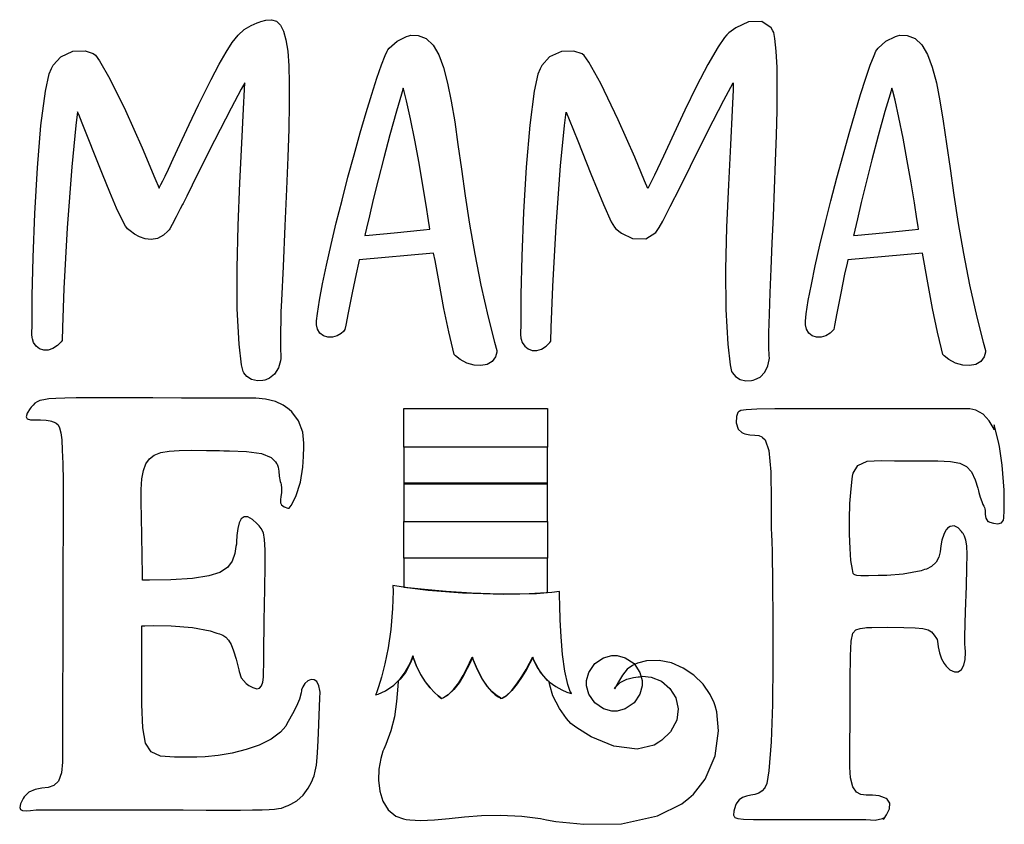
# Model space of a CAD drawing. Extents: x 1.26 to 6.39, y 0.64 to 4.84.
import ezdxf

# ---------------------------------------------------------------- set-up
doc = ezdxf.new("R2010")
doc.units = 0
doc.layers.get('0').update_dxf_attribs({"linetype": 'CONTINUOUS'})

msp = doc.modelspace()

# ---------------------------------------------------------------- linework, layer by layer
at = {"color": 240}
for points in [[(2.62082, 3.31282), (2.61985, 3.28353), (2.61817, 3.19542), (2.61843, 3.12082), (2.6199, 3.0816), (2.62082, 3.07015), (2.62082, 3.07015), (2.61931, 3.05757), (2.60835, 3.0204), (2.58757, 2.98736), (2.56233, 2.96761), (2.54312, 2.95931), (2.53646, 2.95763), (2.52718, 2.95562), (2.49849, 2.95383), (2.46804, 2.96039), (2.44368, 2.97657), (2.42806, 2.99474), (2.42393, 3.00142), (2.41581, 3.03674), (2.403, 3.14535), (2.39328, 3.32949), (2.39231, 3.54015), (2.39762, 3.7634), (2.40674, 3.98551), (2.41715, 4.19265), (2.42654, 4.37093), (2.43132, 4.47271), (2.43229, 4.50662), (2.41379, 4.47412), (2.36133, 4.37478), (2.27485, 4.20583), (2.18664, 4.03028), (2.12956, 3.91639), (2.1104, 3.87847), (2.10753, 3.87278), (2.09619, 3.85032), (2.07508, 3.80897), (2.05339, 3.76807), (2.04112, 3.74621), (2.03749, 3.741), (2.03119, 3.73292), (2.00808, 3.71197), (1.97689, 3.69601), (1.9451, 3.69097), (1.91379, 3.6945), (1.88411, 3.70449), (1.85732, 3.71858), (1.83442, 3.73465), (1.82086, 3.74615), (1.81668, 3.75032), (1.80994, 3.75917), (1.79438, 3.78901), (1.76432, 3.85374), (1.729, 3.93674), (1.69086, 4.03033), (1.65246, 4.12674), (1.61626, 4.21826), (1.58475, 4.2971), (1.56674, 4.3411), (1.56044, 4.35558), (1.55132, 4.28429), (1.53028, 4.0695), (1.50624, 3.75028), (1.48921, 3.43554), (1.4815, 3.23107), (1.48019, 3.16288), (1.47499, 3.15603), (1.4566, 3.13753), (1.43192, 3.12125), (1.40722, 3.11333), (1.38368, 3.11328), (1.36247, 3.12039), (1.34467, 3.13406), (1.33143, 3.15365), (1.32492, 3.17215), (1.32395, 3.1785), (1.32265, 3.19493), (1.32297, 3.24908), (1.32444, 3.39611), (1.3291, 3.59636), (1.33762, 3.82656), (1.35064, 4.06342), (1.36887, 4.28375), (1.39307, 4.46419), (1.41183, 4.55419), (1.42393, 4.5816), (1.4324, 4.59896), (1.47336, 4.64333), (1.53592, 4.67236), (1.59999, 4.67344), (1.64253, 4.65961), (1.65419, 4.65136), (1.67507, 4.62213), (1.72889, 4.52778), (1.81082, 4.36236), (1.89719, 4.16803), (1.96365, 4.01036), (1.9854, 3.95763), (1.98796, 3.96246), (1.9955, 3.97689), (2.00515, 3.99604), (2.01704, 4.02089), (2.03396, 4.05701), (2.05875, 4.11008), (2.09424, 4.18571), (2.14312, 4.28965), (2.192, 4.39301), (2.20833, 4.4274), (2.22076, 4.45167), (2.25797, 4.52447), (2.29926, 4.60368), (2.33464, 4.66721), (2.36654, 4.71718), (2.39735, 4.75564), (2.42964, 4.78472), (2.46582, 4.80658), (2.4975, 4.81982), (2.50836, 4.82324), (2.51671, 4.82671), (2.54292, 4.83425), (2.57254, 4.83615), (2.59754, 4.82781), (2.61817, 4.80817), (2.63471, 4.77626), (2.64735, 4.73101), (2.65647, 4.67133), (2.66222, 4.59619), (2.66493, 4.50456), (2.66488, 4.3954), (2.66228, 4.26758), (2.65744, 4.12017), (2.65061, 3.95199), (2.64204, 3.7621), (2.632, 3.54943), (2.62358, 3.37201), (2.62082, 3.31282)], [(5.1875, 4.77849), (5.17854, 4.79378), (5.1295, 4.82667), (5.05974, 4.8246), (4.99365, 4.79406), (4.95708, 4.76736), (4.94689, 4.75662), (4.93386, 4.74251), (4.90115, 4.69422), (4.84739, 4.60172), (4.78879, 4.48882), (4.72851, 4.36507), (4.66971, 4.24024), (4.61567, 4.12397), (4.5695, 4.02588), (4.54368, 3.97287), (4.5344, 3.95557), (4.51753, 3.99642), (4.46631, 4.1186), (4.38081, 4.31375), (4.28928, 4.50325), (4.2276, 4.61496), (4.20313, 4.64931), (4.19146, 4.65756), (4.14899, 4.67156), (4.08485, 4.67068), (4.02235, 4.64171), (3.98139, 4.597), (3.97293, 4.57954), (3.9611, 4.55257), (3.94265, 4.46408), (3.91862, 4.28586), (3.90022, 4.06782), (3.88693, 3.83263), (3.87815, 3.60314), (3.87326, 3.40207), (3.87175, 3.25222), (3.87147, 3.19526), (3.87294, 3.17638), (3.87381, 3.17031), (3.88004, 3.15256), (3.89296, 3.13325), (3.91043, 3.11931), (3.93153, 3.11154), (3.95503, 3.111), (3.97987, 3.11837), (4.00493, 3.13471), (4.02387, 3.15369), (4.02919, 3.16075), (4.03065, 3.23178), (4.03874, 3.44472), (4.05599, 3.76025), (4.07981, 4.07428), (4.10047, 4.2839), (4.10938, 4.35346), (4.12517, 4.3164), (4.16997, 4.20394), (4.23719, 4.03293), (4.30328, 3.87244), (4.34397, 3.78276), (4.3604, 3.7545), (4.36714, 3.74567), (4.3966, 3.72254), (4.45557, 3.69476), (4.52371, 3.69374), (4.57644, 3.72651), (4.58751, 3.74203), (4.59435, 3.75276), (4.61247, 3.78646), (4.65147, 3.86182), (4.7009, 3.95996), (4.75726, 4.07275), (4.81689, 4.192), (4.87636, 4.30951), (4.93197, 4.41715), (4.96783, 4.48449), (4.98019, 4.50662), (4.97922, 4.47114), (4.9745, 4.36464), (4.96528, 4.18326), (4.95492, 3.97564), (4.94596, 3.75478), (4.94069, 3.53386), (4.94168, 3.32596), (4.95122, 3.1441), (4.96392, 3.03646), (4.9719, 3.00142), (4.97601, 2.99474), (4.99164, 2.97657), (5.016, 2.96039), (5.04639, 2.95383), (5.07508, 2.95562), (5.08436, 2.95763), (5.09364, 2.95975), (5.11996, 2.97293), (5.14492, 2.99854), (5.16064, 3.03233), (5.16758, 3.06218), (5.16872, 3.07221), (5.16754, 3.08578), (5.16639, 3.12657), (5.16656, 3.20361), (5.16883, 3.30007), (5.17269, 3.41254), (5.17774, 3.5376), (5.18354, 3.67188), (5.18967, 3.81207), (5.19569, 3.95464), (5.20117, 4.09636), (5.20562, 4.23378), (5.20871, 4.3635), (5.2099, 4.48215), (5.20882, 4.58637), (5.20503, 4.67275), (5.19803, 4.73796), (5.19179, 4.76915), (5.1875, 4.77849)], [(3.74685, 3.11182), (3.74685, 3.10357), (3.74035, 3.07883), (3.72271, 3.05469), (3.6964, 3.03933), (3.66401, 3.03267), (3.62815, 3.03461), (3.59125, 3.04503), (3.55604, 3.06386), (3.53185, 3.08339), (3.52501, 3.09099), (3.51719, 3.12007), (3.49636, 3.20796), (3.47092, 3.33046), (3.44575, 3.46528), (3.42475, 3.58068), (3.41769, 3.61908), (3.02919, 3.58475), (3.02501, 3.56706), (3.01292, 3.51156), (2.99219, 3.41233), (2.9714, 3.30849), (2.95899, 3.24306), (2.95518, 3.22119), (2.95107, 3.21599), (2.94786, 3.21132), (2.935, 3.19949), (2.91407, 3.18787), (2.8904, 3.18164), (2.86626, 3.18147), (2.84369, 3.18787), (2.82488, 3.2015), (2.81201, 3.22282), (2.80729, 3.24507), (2.80729, 3.25244), (2.80751, 3.2654), (2.81142, 3.30419), (2.82183, 3.37397), (2.83768, 3.45899), (2.85818, 3.55643), (2.88254, 3.66351), (2.91, 3.77746), (2.93972, 3.89546), (2.97092, 4.01471), (3.00282, 4.13243), (3.03467, 4.24582), (3.06554, 4.35206), (3.09478, 4.44835), (3.12158, 4.53196), (3.14507, 4.60004), (3.1645, 4.64985), (3.17458, 4.67199), (3.17914, 4.6785), (3.18593, 4.68761), (3.22667, 4.72444), (3.27626, 4.74935), (3.28749, 4.75244), (3.29949, 4.75499), (3.33729, 4.75424), (3.37935, 4.73753), (3.41461, 4.70329), (3.44422, 4.65256), (3.46924, 4.58626), (3.49067, 4.50543), (3.50971, 4.41103), (3.52735, 4.30404), (3.5446, 4.18539), (3.56267, 4.0561), (3.58257, 3.91715), (3.60536, 3.76953), (3.63206, 3.61426), (3.66385, 3.45221), (3.70176, 3.2844), (3.73481, 3.15474), (3.74685, 3.11182)], [(6.29585, 3.11182), (6.29585, 3.10357), (6.28933, 3.07883), (6.27171, 3.05469), (6.24539, 3.03933), (6.213, 3.03267), (6.17708, 3.03461), (6.14025, 3.04503), (6.10499, 3.06386), (6.08078, 3.08339), (6.07394, 3.09099), (6.06614, 3.12001), (6.04531, 3.20768), (6.01992, 3.32964), (5.99468, 3.46436), (5.97368, 3.58046), (5.96669, 3.61908), (5.57813, 3.58475), (5.57368, 3.56651), (5.56142, 3.5101), (5.54075, 3.41), (5.52024, 3.30643), (5.50803, 3.24251), (5.50418, 3.22119), (5.50038, 3.21576), (5.48589, 3.20161), (5.46365, 3.18832), (5.43935, 3.18147), (5.4151, 3.18138), (5.39279, 3.18821), (5.37435, 3.20215), (5.36187, 3.22353), (5.35732, 3.24522), (5.35732, 3.25244), (5.35753, 3.26514), (5.36143, 3.303), (5.37185, 3.37185), (5.38769, 3.45617), (5.40821, 3.55322), (5.43257, 3.6601), (5.46001, 3.77399), (5.48975, 3.89208), (5.52094, 4.01156), (5.55285, 4.12961), (5.58464, 4.24343), (5.61556, 4.3501), (5.64481, 4.44689), (5.6716, 4.53097), (5.6951, 4.59944), (5.71451, 4.64958), (5.72461, 4.67188), (5.72917, 4.6785), (5.73589, 4.68761), (5.77664, 4.72444), (5.82628, 4.74935), (5.83751, 4.75244), (5.8495, 4.75499), (5.88726, 4.7545), (5.92919, 4.73812), (5.96436, 4.70432), (5.99376, 4.65403), (6.01856, 4.58822), (6.03982, 4.50786), (6.0586, 4.41385), (6.07601, 4.30713), (6.09315, 4.18875), (6.11106, 4.05957), (6.13086, 3.92063), (6.1536, 3.77279), (6.18039, 3.61703), (6.21229, 3.45432), (6.25038, 3.2856), (6.28369, 3.15506), (6.29585, 3.11182)], [(3.25836, 4.47846), (3.24924, 4.44874), (3.2231, 4.35915), (3.18913, 4.23654), (3.15722, 4.11556), (3.12819, 4.00131), (3.10297, 3.89865), (3.08236, 3.81272), (3.06717, 3.74843), (3.06054, 3.72017), (3.05832, 3.71078), (3.08068, 3.71289), (3.21089, 3.72547), (3.36404, 3.74072), (3.39789, 3.74408), (3.39626, 3.75543), (3.391, 3.78933), (3.37842, 3.86882), (3.36143, 3.97211), (3.34136, 4.08865), (3.31967, 4.20806), (3.29769, 4.31982), (3.27681, 4.41347), (3.26394, 4.46262), (3.25836, 4.47846)], [(5.80729, 4.47846), (5.79796, 4.44835), (5.77143, 4.35742), (5.73649, 4.23112), (5.7035, 4.10579), (5.67367, 3.98763), (5.64806, 3.88286), (5.62771, 3.79764), (5.61372, 3.73822), (5.60883, 3.71707), (5.60732, 3.71078), (5.62967, 3.71289), (5.75988, 3.72547), (5.91303, 3.74072), (5.94689, 3.74408), (5.94493, 3.75738), (5.93869, 3.79715), (5.92518, 3.88086), (5.90771, 3.98546), (5.88758, 4.10113), (5.86615, 4.2181), (5.84472, 4.32656), (5.82465, 4.41661), (5.81256, 4.46338), (5.80729, 4.47846)], [(3.11458, 1.31597), (3.12804, 1.32004), (3.16689, 1.33789), (3.20958, 1.36708), (3.24349, 1.40039), (3.26938, 1.43474), (3.28808, 1.46696), (3.3004, 1.49382), (3.30724, 1.51226), (3.30935, 1.5191), (3.30935, 1.5191), (3.31287, 1.50597), (3.3271, 1.46739), (3.34933, 1.42236), (3.37386, 1.38412), (3.39865, 1.3527), (3.4216, 1.32823), (3.4406, 1.31082), (3.4535, 1.30046), (3.45833, 1.2972), (3.45833, 1.2972), (3.46707, 1.30013), (3.49115, 1.31521), (3.52143, 1.3438), (3.54856, 1.37902), (3.572, 1.41678), (3.59115, 1.45307), (3.60553, 1.48389), (3.61458, 1.50515), (3.61774, 1.51286), (3.61774, 1.51286), (3.62354, 1.49636), (3.64399, 1.44792), (3.67042, 1.39789), (3.69586, 1.36068), (3.71913, 1.33436), (3.73904, 1.31684), (3.75435, 1.30621), (3.76394, 1.30029), (3.76682, 1.29758), (3.76665, 1.2972), (3.77419, 1.29888), (3.79536, 1.31131), (3.82433, 1.33794), (3.85232, 1.37277), (3.8781, 1.41118), (3.90033, 1.44879), (3.91781, 1.48112), (3.92919, 1.50364), (3.93332, 1.51183), (3.93332, 1.51183), (3.93788, 1.49821), (3.95697, 1.45915), (3.98703, 1.41678), (4.02051, 1.38373), (4.05453, 1.3591), (4.08615, 1.3418), (4.11247, 1.33095), (4.13053, 1.32541), (4.13726, 1.32389), (4.13747, 1.32433), (4.12993, 1.33377), (4.11675, 1.36947), (4.10118, 1.43989), (4.0899, 1.52587), (4.08225, 1.61794), (4.07753, 1.70649), (4.07503, 1.78179), (4.07411, 1.83436), (4.07394, 1.8495), (4.07394, 1.85449), (4.03472, 1.85053), (3.91667, 1.84358), (3.76193, 1.84136), (3.6155, 1.84565), (3.48292, 1.85411), (3.3699, 1.86464), (3.28217, 1.87489), (3.22538, 1.88265), (3.20518, 1.88574), (3.20518, 1.88574), (3.20583, 1.85607), (3.2034, 1.76676), (3.19413, 1.65771), (3.17969, 1.56054), (3.1626, 1.47706), (3.14513, 1.40901), (3.12972, 1.35829), (3.11876, 1.32666), (3.11458, 1.31597), (3.11458, 1.31597)], [(4.3604, 1.52115), (4.37451, 1.52115), (4.41683, 1.50982), (4.46289, 1.47889), (4.49382, 1.43289), (4.50521, 1.39057), (4.50521, 1.37641), (4.50521, 1.3623), (4.49382, 1.31999), (4.46289, 1.27393), (4.41683, 1.243), (4.37451, 1.23161), (4.3604, 1.23161), (4.34625, 1.23161), (4.30393, 1.243), (4.25792, 1.27393), (4.22694, 1.31999), (4.2156, 1.3623), (4.2156, 1.37641), (4.2156, 1.39057), (4.22706, 1.43289), (4.25831, 1.47889), (4.30436, 1.50982), (4.34636, 1.52115), (4.3604, 1.52115)]]:
    msp.add_lwpolyline(points, close=True, dxfattribs=at)
at = {"color": 0}
for points in [[(2.72814, 1.33681), (2.72607, 1.32585), (2.71739, 1.29329), (2.70258, 1.25635), (2.68153, 1.21674), (2.65935, 1.1779), (2.65207, 1.16493), (2.64611, 1.15294), (2.61903, 1.12131), (2.56976, 1.08464), (2.5084, 1.05452), (2.43918, 1.03071), (2.36626, 1.0128), (2.29389, 1.00049), (2.22629, 0.993326), (2.18235, 0.990994), (2.16769, 0.990994), (2.14225, 0.990994), (2.06608, 0.990994), (1.99333, 0.997017), (1.94467, 1.01834), (1.91521, 1.06407), (1.90028, 1.14345), (1.89507, 1.26568), (1.89486, 1.43989), (1.89513, 1.61654), (1.89481, 1.67535), (1.9106, 1.67535), (1.95811, 1.67703), (2.04904, 1.67681), (2.15978, 1.66704), (2.25233, 1.64903), (2.28228, 1.63992), (2.28694, 1.63846), (2.30106, 1.63385), (2.31782, 1.62668), (2.33306, 1.61637), (2.34722, 1.60092), (2.36079, 1.57818), (2.37414, 1.54622), (2.38769, 1.50288), (2.39876, 1.46044), (2.40207, 1.44618), (2.40283, 1.43838), (2.41428, 1.40468), (2.43929, 1.3756), (2.44689, 1.37012), (2.4534, 1.36561), (2.47439, 1.354), (2.49517, 1.34798), (2.51019, 1.35124), (2.52029, 1.36301), (2.52647, 1.38243), (2.52979, 1.40869), (2.53103, 1.44097), (2.53125, 1.46913), (2.53125, 1.47846), (2.5319, 1.53429), (2.5344, 1.70167), (2.53722, 1.86919), (2.5389, 1.99001), (2.53868, 2.07286), (2.53569, 2.12674), (2.52935, 2.16037), (2.51872, 2.18267), (2.50722, 2.19764), (2.50315, 2.20242), (2.49604, 2.20985), (2.47271, 2.23014), (2.44829, 2.24382), (2.42914, 2.24468), (2.41456, 2.2341), (2.40392, 2.21326), (2.39649, 2.18354), (2.3916, 2.14621), (2.38911, 2.11339), (2.38857, 2.10243), (2.38678, 2.09011), (2.37983, 2.05339), (2.36594, 2.01281), (2.34201, 1.98008), (2.30311, 1.95469), (2.24425, 1.93599), (2.1606, 1.92333), (2.04715, 1.91618), (1.93599, 1.9139), (1.89899, 1.9139), (1.89899, 1.9451), (1.898, 2.03851), (1.89589, 2.14697), (1.89361, 2.24046), (1.89225, 2.31999), (1.89279, 2.38672), (1.89632, 2.44168), (1.90381, 2.48606), (1.91639, 2.52094), (1.935, 2.54736), (1.96078, 2.56651), (1.99468, 2.57937), (2.03782, 2.58712), (2.09115, 2.59088), (2.15571, 2.59169), (2.23264, 2.59065), (2.30035, 2.58931), (2.32292, 2.58886), (2.35243, 2.58843), (2.44114, 2.58453), (2.52056, 2.57394), (2.56988, 2.55419), (2.59315, 2.53142), (2.59793, 2.52225), (2.60097, 2.51801), (2.60704, 2.5031), (2.60997, 2.48215), (2.61242, 2.45578), (2.61729, 2.42887), (2.61979, 2.42014), (2.62153, 2.41357), (2.62424, 2.39312), (2.62381, 2.36963), (2.6211, 2.34944), (2.6186, 2.33225), (2.61903, 2.31787), (2.62489, 2.30604), (2.63883, 2.2965), (2.65722, 2.29025), (2.66351, 2.2889), (2.67475, 2.30257), (2.69971, 2.35097), (2.72265, 2.42535), (2.73503, 2.50369), (2.73915, 2.55897), (2.73958, 2.57742), (2.73996, 2.59022), (2.741, 2.62858), (2.73551, 2.68576), (2.713, 2.74533), (2.67785, 2.79135), (2.66351, 2.8035), (2.65653, 2.8099), (2.63314, 2.82639), (2.59321, 2.84532), (2.54075, 2.85813), (2.48986, 2.86285), (2.47293, 2.86285), (2.42333, 2.86285), (2.27462, 2.86307), (2.10172, 2.86344), (1.95226, 2.86399), (1.82454, 2.86447), (1.71664, 2.86481), (1.62679, 2.86481), (1.55311, 2.86431), (1.49387, 2.86328), (1.44715, 2.86143), (1.41118, 2.85872), (1.38412, 2.85504), (1.36415, 2.85015), (1.34945, 2.84392), (1.33816, 2.83626), (1.32856, 2.82699), (1.32118, 2.81874), (1.31874, 2.81597), (1.31288, 2.80871), (1.29736, 2.7851), (1.2915, 2.76563), (1.29834, 2.75504), (1.3151, 2.75065), (1.33881, 2.74983), (1.36675, 2.75006), (1.39606, 2.74869), (1.41721, 2.74528), (1.42393, 2.74306), (1.42736, 2.74197), (1.43778, 2.73861), (1.44943, 2.73313), (1.4591, 2.72379), (1.4669, 2.70779), (1.47299, 2.68246), (1.47765, 2.64486), (1.48096, 2.59224), (1.48318, 2.52186), (1.48449, 2.43087), (1.48497, 2.31651), (1.48492, 2.17594), (1.48443, 2.0064), (1.48378, 1.80512), (1.48307, 1.56922), (1.48253, 1.29601), (1.48232, 1.06098), (1.48232, 0.982639), (1.48232, 0.964518), (1.4764, 0.910047), (1.46029, 0.866049), (1.43625, 0.84299), (1.40653, 0.833333), (1.37332, 0.829318), (1.33903, 0.82346), (1.30583, 0.807997), (1.28179, 0.78456), (1.27604, 0.775336), (1.27235, 0.768608), (1.2628, 0.74745), (1.25857, 0.728896), (1.26248, 0.71799), (1.27382, 0.712999), (1.29172, 0.712131), (1.31543, 0.713704), (1.34413, 0.715929), (1.36882, 0.717014), (1.37706, 0.717014), (1.43371, 0.717014), (1.60374, 0.716906), (1.80024, 0.716635), (1.96886, 0.716308), (2.11182, 0.715929), (2.23144, 0.715657), (2.33008, 0.715549), (2.40989, 0.715657), (2.47331, 0.716146), (2.52246, 0.71696), (2.55979, 0.718317), (2.58751, 0.720215), (2.60796, 0.722765), (2.62337, 0.726019), (2.63607, 0.730089), (2.64833, 0.735081), (2.6589, 0.739583), (2.66249, 0.740994), (2.67312, 0.745335), (2.70324, 0.763129), (2.73682, 0.792969), (2.764, 0.829644), (2.78088, 0.861274), (2.78543, 0.872233), (2.78771, 0.877767), (2.79383, 0.89464), (2.80051, 0.919108), (2.80587, 0.949544), (2.81028, 0.989962), (2.81401, 1.04422), (2.81743, 1.11632), (2.82101, 1.21012), (2.824, 1.2997), (2.82497, 1.32954), (2.82454, 1.33811), (2.81967, 1.36361), (2.80892, 1.38487), (2.79449, 1.39501), (2.7781, 1.39567), (2.7615, 1.38856), (2.74647, 1.37527), (2.73475, 1.35748), (2.72894, 1.34212), (2.72814, 1.33681)], [(3.26247, 2.80871), (4.01144, 2.80871), (4.01144, 2.60764), (3.26247, 2.60764), (3.26247, 2.80871)], [(6.36143, 2.64307), (6.34169, 2.72325), (6.34169, 2.69721), (6.33632, 2.70975), (6.31532, 2.74522), (6.28331, 2.77979), (6.24588, 2.80067), (6.21382, 2.80761), (6.20313, 2.80761), (6.11083, 2.80761), (5.8341, 2.80778), (5.55132, 2.808), (5.34304, 2.80794), (5.19754, 2.80724), (5.10303, 2.80567), (5.04779, 2.80279), (5.02013, 2.79839), (5.01069, 2.79422), (5.00836, 2.79199), (5.0039, 2.7876), (4.99685, 2.76818), (4.99528, 2.73475), (5.00624, 2.7021), (5.02479, 2.68326), (5.03228, 2.68056), (5.04053, 2.67751), (5.06651, 2.6716), (5.09218, 2.66965), (5.11312, 2.66769), (5.1289, 2.66183), (5.13336, 2.65869), (5.146, 2.64606), (5.16558, 2.58974), (5.17632, 2.47889), (5.17731, 2.32958), (5.17844, 2.19119), (5.18024, 2.14513), (5.1811, 2.12289), (5.18267, 2.05599), (5.18539, 1.90158), (5.18733, 1.70389), (5.18733, 1.48486), (5.1844, 1.26649), (5.1774, 1.07069), (5.16525, 0.919488), (5.15619, 0.853569), (5.14686, 0.834744), (5.14399, 0.829428), (5.13189, 0.815321), (5.11361, 0.803657), (5.09304, 0.797092), (5.07135, 0.792969), (5.04964, 0.788574), (5.02908, 0.781304), (5.01074, 0.768392), (4.99864, 0.752983), (4.99582, 0.747233), (4.9924, 0.739963), (4.98253, 0.710232), (4.98204, 0.688911), (4.98335, 0.685764), (4.98432, 0.683485), (4.98931, 0.677463), (5.00358, 0.671713), (5.03315, 0.668132), (5.08524, 0.666233), (5.16699, 0.665636), (5.28549, 0.665853), (5.44792, 0.66645), (5.60807, 0.666938), (5.66146, 0.666992), (5.6721, 0.665474), (5.72026, 0.662597), (5.75808, 0.671224), (5.76357, 0.675347), (5.76357, 0.665961), (5.76753, 0.67231), (5.77968, 0.691135), (5.79449, 0.721083), (5.79719, 0.750814), (5.78347, 0.771647), (5.77707, 0.775336), (5.76867, 0.780003), (5.74083, 0.7889), (5.70628, 0.792914), (5.67437, 0.793457), (5.64606, 0.796713), (5.62235, 0.808757), (5.60422, 0.835721), (5.59261, 0.883626), (5.58854, 0.939942), (5.58854, 0.958658), (5.58903, 1.02203), (5.58979, 1.21208), (5.59017, 1.39486), (5.59142, 1.51888), (5.59543, 1.59581), (5.60394, 1.63743), (5.61887, 1.65554), (5.64193, 1.66183), (5.66689, 1.66596), (5.67503, 1.66808), (5.70285, 1.66808), (5.78651, 1.66824), (5.86957, 1.66797), (5.9291, 1.66639), (5.96989, 1.66249), (5.9969, 1.65533), (6.01497, 1.64393), (6.02892, 1.62728), (6.04004, 1.61025), (6.04372, 1.60449), (6.04546, 1.59521), (6.04975, 1.56717), (6.05556, 1.53461), (6.06581, 1.50418), (6.07969, 1.48036), (6.08539, 1.47325), (6.09088, 1.46615), (6.11062, 1.4471), (6.13357, 1.43549), (6.1536, 1.43674), (6.17003, 1.44906), (6.18229, 1.47092), (6.18967, 1.50054), (6.19163, 1.53629), (6.18924, 1.56651), (6.1875, 1.57639), (6.18858, 1.61985), (6.19228, 1.75006), (6.19624, 1.88217), (6.19889, 1.97922), (6.19971, 2.04753), (6.19829, 2.09343), (6.19422, 2.12337), (6.18696, 2.14372), (6.17899, 2.15668), (6.17606, 2.16075), (6.17133, 2.16792), (6.15349, 2.18674), (6.13189, 2.19726), (6.11199, 2.1945), (6.09825, 2.18474), (6.09478, 2.18056), (6.08963, 2.17437), (6.07785, 2.15267), (6.06863, 2.12294), (6.06353, 2.09244), (6.05908, 2.06233), (6.05181, 2.03386), (6.03825, 2.00803), (6.01481, 1.98606), (5.98768, 1.97211), (5.97814, 1.96907), (5.96013, 1.96338), (5.86719, 1.94488), (5.78163, 1.93782), (5.75315, 1.93782), (5.73617, 1.93782), (5.68528, 1.9375), (5.64621, 1.9375), (5.62494, 1.93918), (5.61382, 1.94249), (5.6104, 1.94413), (5.60656, 1.94933), (5.60146, 1.96972), (5.59446, 2.01644), (5.58951, 2.07926), (5.58681, 2.1531), (5.58664, 2.23286), (5.58914, 2.31342), (5.59457, 2.38971), (5.60032, 2.44), (5.60314, 2.4566), (5.60579, 2.47131), (5.62944, 2.51247), (5.67942, 2.53489), (5.75163, 2.53792), (5.82146, 2.53575), (5.84478, 2.53575), (5.87326, 2.53575), (5.95871, 2.53635), (6.04693, 2.53624), (6.11344, 2.53304), (6.16222, 2.52403), (6.19721, 2.50678), (6.22244, 2.47862), (6.24181, 2.43707), (6.25543, 2.39404), (6.25939, 2.3795), (6.26161, 2.37121), (6.26888, 2.34625), (6.27658, 2.32351), (6.28256, 2.30875), (6.28706, 2.29932), (6.29025, 2.29264), (6.29226, 2.28608), (6.2934, 2.27701), (6.29372, 2.26644), (6.29372, 2.26286), (6.29372, 2.25635), (6.29725, 2.23671), (6.3086, 2.22038), (6.3125, 2.21907), (6.31847, 2.21679), (6.33697, 2.21094), (6.36014, 2.20779), (6.37896, 2.21343), (6.38926, 2.22667), (6.39063, 2.23161), (6.39214, 2.23579), (6.3941, 2.28054), (6.39279, 2.38385), (6.38314, 2.51389), (6.36908, 2.61133), (6.36143, 2.64307)], [(3.26247, 2.21907), (4.01144, 2.21907), (4.01144, 2.41911), (3.26247, 2.41911), (3.26247, 2.21907)], [(4.01144, 2.02849), (3.26247, 2.02849), (3.26247, 1.87744), (3.29372, 1.87332), (3.38872, 1.86268), (3.56782, 1.84814), (3.78147, 1.84125), (3.9541, 1.84489), (4.01144, 1.84928), (4.01144, 2.02849)]]:
    msp.add_lwpolyline(points, close=True, dxfattribs=at)
at = {"color": 7}
for points in [[(3.26247, 2.60764), (3.26247, 2.41699), (4.01144, 2.41699), (4.01144, 2.60764), (3.26247, 2.60764)], [(4.01144, 2.21907), (4.01144, 2.02849), (3.26247, 2.02849), (3.26247, 2.21907), (4.01144, 2.21907)]]:
    msp.add_lwpolyline(points, close=True, dxfattribs=at)
at = {"color": 95}
msp.add_lwpolyline([(3.27501, 0.666992), (3.29335, 0.664551), (3.34907, 0.661838), (3.42247, 0.664497), (3.49799, 0.671767), (3.5785, 0.680447), (3.66672, 0.687338), (3.76557, 0.689182), (3.87776, 0.682781), (3.97433, 0.670682), (4.00624, 0.664931), (4.05436, 0.656575), (4.20063, 0.641222), (4.39817, 0.643881), (4.58513, 0.685167), (4.71257, 0.747993), (4.74794, 0.777453), (4.77285, 0.798178), (4.83371, 0.877007), (4.88579, 0.997885), (4.90332, 1.12918), (4.89432, 1.22835), (4.88542, 1.25971), (4.88097, 1.27479), (4.86057, 1.31787), (4.82286, 1.37137), (4.77479, 1.41803), (4.71886, 1.45574), (4.6575, 1.48232), (4.59315, 1.49571), (4.52838, 1.49376), (4.48025, 1.48128), (4.4656, 1.47428), (4.45546, 1.46951), (4.42779, 1.44933), (4.40207, 1.419), (4.38178, 1.38455), (4.3661, 1.35634), (4.3604, 1.34722), (4.36626, 1.35645), (4.39068, 1.37972), (4.42562, 1.39779), (4.46072, 1.40642), (4.48389, 1.40967), (4.49164, 1.41075), (4.50624, 1.41308), (4.55186, 1.40918), (4.60585, 1.38759), (4.6499, 1.3501), (4.68033, 1.30089), (4.69342, 1.24409), (4.68544, 1.18376), (4.65278, 1.12408), (4.60856, 1.0804), (4.59169, 1.06912), (4.56793, 1.05349), (4.47911, 1.03309), (4.35715, 1.04867), (4.23964, 1.09771), (4.1639, 1.14388), (4.14063, 1.16178), (4.13303, 1.16753), (4.11074, 1.19228), (4.07368, 1.24436), (4.0401, 1.31093), (4.02294, 1.36599), (4.02083, 1.38471), (4.01221, 1.39176), (3.9726, 1.43696), (3.94038, 1.49724), (3.93544, 1.51183), (3.93431, 1.51183), (3.93099, 1.50336), (3.91932, 1.48079), (3.90169, 1.44863), (3.87939, 1.41118), (3.85368, 1.37294), (3.82585, 1.33827), (3.7971, 1.31152), (3.77626, 1.29899), (3.76878, 1.2972), (3.76888, 1.29736), (3.76639, 1.30002), (3.757, 1.30572), (3.74181, 1.31641), (3.72194, 1.33393), (3.69868, 1.36041), (3.67307, 1.39774), (3.64638, 1.44792), (3.62565, 1.49636), (3.61979, 1.51286), (3.61979, 1.51286), (3.61664, 1.50489), (3.60758, 1.48356), (3.59321, 1.4529), (3.57406, 1.41678), (3.55063, 1.37918), (3.52354, 1.34413), (3.49328, 1.31548), (3.46912, 1.30024), (3.46039, 1.2972), (3.45904, 1.2972), (3.45497, 1.30078), (3.44162, 1.31142), (3.42247, 1.32899), (3.39958, 1.35346), (3.37494, 1.38482), (3.35069, 1.4229), (3.32883, 1.46772), (3.31489, 1.50603), (3.31147, 1.5191), (3.31147, 1.5191), (3.30746, 1.50694), (3.29428, 1.47575), (3.27013, 1.43343), (3.24354, 1.39828), (3.23335, 1.38786), (3.2309, 1.36117), (3.22364, 1.28098), (3.213, 1.2022), (3.19374, 1.12771), (3.16786, 1.05691), (3.15831, 1.03369), (3.15332, 1.02176), (3.14219, 0.984212), (3.13226, 0.928657), (3.12983, 0.87066), (3.13618, 0.813639), (3.15256, 0.761285), (3.18028, 0.717014), (3.22065, 0.684407), (3.26107, 0.668946), (3.27501, 0.666992)], close=True, dxfattribs=at)

doc.saveas('drawing.dxf')
